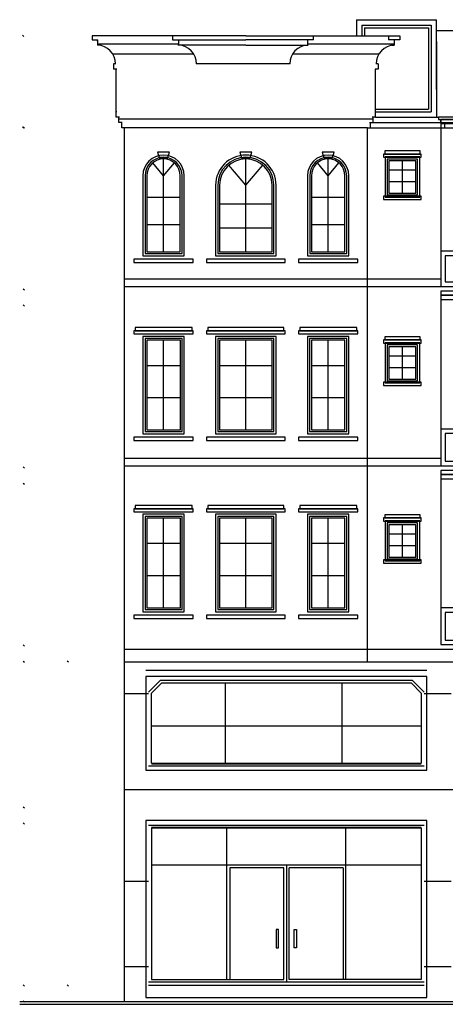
# Model space of a CAD drawing. Header units: inches. Extents: x 651 to 939, y 702 to 883.
# Tile 1 of 3: x 651 to 722, y 702 to 867. Entities that reach past the tile are written whole.
import ezdxf

# ---------------------------------------------------------------- set-up
doc = ezdxf.new("R2010")
doc.units = ezdxf.units.IN
doc.header["$MEASUREMENT"] = 0
for name, color, linetype, lineweight in [('01_EXISTING_RETAINED', 7, 'Continuous', 25), ('02_NEW_FACADE', 7, 'Continuous', 25), ('03_NEW_WINDOWS', 7, 'Continuous', 25), ('04_SOLID_BALCONY_INFILL', 7, 'Continuous', 25)]:
    doc.layers.add(name, color=color, linetype=linetype, lineweight=lineweight)

# ---------------------------------------------------------------- blocks, each defined once
blk = doc.blocks.new('C_ENCLOSURE_01')
at = {"layer": '04_SOLID_BALCONY_INFILL'}
for points in [[(14.3, -14.5), (14.3, 14.5), (-14.3, 14.5), (-14.3, -14.5)], [(14.3, 13.84), (14.3, 14.5), (-14.3, 14.5), (-14.3, 13.84)], [(14.3, 13.1), (14.3, 13.84), (-14.3, 13.84), (-14.3, 13.1)], [(0.7, -7.76), (0.7, 12.55), (-0.7, 12.55), (-0.7, -7.76)], [(14.3, -14.5), (14.3, -8.41), (-14.3, -8.41), (-14.3, -14.5)], [(13.55, -13.75), (13.55, -9.16), (-13.55, -9.16), (-13.55, -13.75)]]:
    blk.add_lwpolyline(points, close=True, dxfattribs=at)
blk = doc.blocks.new('C_ENCLOSURE_02')
at = {"layer": '04_SOLID_BALCONY_INFILL'}
for points in [[(14.3, -14.55), (14.3, 14.55), (-14.3, 14.55), (-14.3, -14.55)], [(14.3, 13.89), (14.3, 14.55), (-14.3, 14.55), (-14.3, 13.89)], [(14.3, 13.15), (14.3, 13.89), (-14.3, 13.89), (-14.3, 13.15)], [(0.7, -7.789), (0.7, 12.6), (-0.7, 12.6), (-0.7, -7.789)], [(14.3, -14.55), (14.3, -8.439), (-14.3, -8.439), (-14.3, -14.55)], [(13.55, -13.8), (13.55, -9.189), (-13.55, -9.189), (-13.55, -13.8)]]:
    blk.add_lwpolyline(points, close=True, dxfattribs=at)
blk = doc.blocks.new('C_ENCLOSURE_03')
at = {"layer": '04_SOLID_BALCONY_INFILL'}
for points in [[(14.3, -13.9), (14.3, 13.9), (-14.3, 13.9), (-14.3, -13.9)], [(14.3, 13.24), (14.3, 13.9), (-14.3, 13.9), (-14.3, 13.24)], [(14.3, 12.5), (14.3, 13.24), (-14.3, 13.24), (-14.3, 12.5)], [(0.7, -7.412), (0.7, 11.95), (-0.7, 11.95), (-0.7, -7.412)], [(14.3, -13.9), (14.3, -8.062), (-14.3, -8.062), (-14.3, -13.9)], [(13.55, -13.15), (13.55, -8.812), (-13.55, -8.812), (-13.55, -13.15)]]:
    blk.add_lwpolyline(points, close=True, dxfattribs=at)
blk = doc.blocks.new('C_WINDOW_16')
at = {"layer": '03_NEW_WINDOWS'}
for points in [[(4.9439, 8.3672), (4.9439, 8.8972), (-4.9439, 8.8972), (-4.9439, 8.3672)], [(4.7439, 8.8972), (4.7439, 9.4172), (-4.7439, 9.4172), (-4.7439, 8.8972)], [(3.4439, -8.2672), (3.4439, 7.9672), (-3.4439, 7.9672), (-3.4439, -8.2672)], [(3.0839, -7.9072), (3.0839, 7.6072), (-3.0839, 7.6072), (-3.0839, -7.9072)], [(2.7939, -7.6172), (2.7939, 7.3172), (-2.7939, 7.3172), (-2.7939, -7.6172)], [(4.9439, -9.4172), (4.9439, -8.8572), (-4.9439, -8.8572), (-4.9439, -9.4172)]]:
    blk.add_lwpolyline(points, close=True, dxfattribs=at)
for points in [[(0, -7.6172), (0, 7.3172)], [(-2.7939, 3.135568), (2.7939, 3.135568)], [(-2.7939, -2.240816), (2.7939, -2.240816)]]:
    blk.add_lwpolyline(points, dxfattribs=at)
blk = doc.blocks.new('C_WINDOW_17')
at = {"layer": '03_NEW_WINDOWS'}
for points in [[(4.9439, 8.36715), (4.9439, 8.89715), (-4.9439, 8.89715), (-4.9439, 8.36715)], [(4.7439, 8.89715), (4.7439, 9.41715), (-4.7439, 9.41715), (-4.7439, 8.89715)], [(3.4439, -8.26715), (3.4439, 7.96715), (-3.4439, 7.96715), (-3.4439, -8.26715)], [(3.0839, -7.90715), (3.0839, 7.60715), (-3.0839, 7.60715), (-3.0839, -7.90715)], [(2.7939, -7.61715), (2.7939, 7.31715), (-2.7939, 7.31715), (-2.7939, -7.61715)], [(4.9439, -9.41715), (4.9439, -8.85715), (-4.9439, -8.85715), (-4.9439, -9.41715)]]:
    blk.add_lwpolyline(points, close=True, dxfattribs=at)
for points in [[(0, -7.61715), (0, 7.31715)], [(-2.7939, 3.135546), (2.7939, 3.135546)], [(-2.7939, -2.240802), (2.7939, -2.240802)]]:
    blk.add_lwpolyline(points, dxfattribs=at)
blk = doc.blocks.new('C_WINDOW_18')
at = {"layer": '03_NEW_WINDOWS'}
for points in [[(-0.71, 7.39), (0.71, 7.39), (0.99, 8.33), (-0.99, 8.33)], [(4.94, -10.09), (4.94, -9.53), (-4.94, -9.53), (-4.94, -10.09)]]:
    blk.add_lwpolyline(points, close=True, dxfattribs=at)
for points in [[(-3.44, -8.94), (3.44, -8.94), (3.44, 4.4, 1), (-3.44, 4.4)], [(-3.08, -8.58), (3.08, -8.58), (3.08, 4.4, 1), (-3.08, 4.4)], [(-2.79, -8.29), (2.79, -8.29), (2.79, 4.4, 1), (-2.79, 4.4)]]:
    blk.add_lwpolyline(points, format="xyb", close=True, dxfattribs=at)
for points in [[(0, -8.29), (0, 7.19)], [(0, 4.4), (-1.8, 6.54)], [(0, 4.4), (1.8, 6.54)], [(-2.79, 0.84), (2.79, 0.84)], [(-2.79, -3.72), (2.79, -3.72)]]:
    blk.add_lwpolyline(points, dxfattribs=at)
blk = doc.blocks.new('C_WINDOW_19')
at = {"layer": '03_NEW_WINDOWS'}
for points in [[(6.53195, 8.3672), (6.53195, 8.8972), (-6.53195, 8.8972), (-6.53195, 8.3672)], [(6.33195, 8.8972), (6.33195, 9.4172), (-6.33195, 9.4172), (-6.33195, 8.8972)], [(5.03195, -8.2672), (5.03195, 7.9672), (-5.03195, 7.9672), (-5.03195, -8.2672)], [(4.67195, -7.9072), (4.67195, 7.6072), (-4.67195, 7.6072), (-4.67195, -7.9072)], [(4.38195, -7.6172), (4.38195, 7.3172), (-4.38195, 7.3172), (-4.38195, -7.6172)], [(6.53195, -9.4172), (6.53195, -8.8572), (-6.53195, -8.8572), (-6.53195, -9.4172)]]:
    blk.add_lwpolyline(points, close=True, dxfattribs=at)
for points in [[(0, -7.6172), (0, 7.3172)], [(-4.38195, 3.135568), (4.38195, 3.135568)], [(-4.38195, -2.240816), (4.38195, -2.240816)]]:
    blk.add_lwpolyline(points, dxfattribs=at)
blk = doc.blocks.new('C_WINDOW_20')
at = {"layer": '03_NEW_WINDOWS'}
for points in [[(6.53195, 8.36715), (6.53195, 8.89715), (-6.53195, 8.89715), (-6.53195, 8.36715)], [(6.33195, 8.89715), (6.33195, 9.41715), (-6.33195, 9.41715), (-6.33195, 8.89715)], [(5.03195, -8.26715), (5.03195, 7.96715), (-5.03195, 7.96715), (-5.03195, -8.26715)], [(4.67195, -7.90715), (4.67195, 7.60715), (-4.67195, 7.60715), (-4.67195, -7.90715)], [(4.38195, -7.61715), (4.38195, 7.31715), (-4.38195, 7.31715), (-4.38195, -7.61715)], [(6.53195, -9.41715), (6.53195, -8.85715), (-6.53195, -8.85715), (-6.53195, -9.41715)]]:
    blk.add_lwpolyline(points, close=True, dxfattribs=at)
for points in [[(0, -7.61715), (0, 7.31715)], [(-4.38195, 3.135546), (4.38195, 3.135546)], [(-4.38195, -2.240802), (4.38195, -2.240802)]]:
    blk.add_lwpolyline(points, dxfattribs=at)
blk = doc.blocks.new('C_WINDOW_21')
at = {"layer": '03_NEW_WINDOWS'}
for points in [[(-0.71, 7.39), (0.71, 7.39), (0.99, 8.33), (-0.99, 8.33)], [(6.53, -10.09), (6.53, -9.53), (-6.53, -9.53), (-6.53, -10.09)]]:
    blk.add_lwpolyline(points, close=True, dxfattribs=at)
for points in [[(-5.03, -8.94), (5.03, -8.94), (5.03, 2.81, 1), (-5.03, 2.81)], [(-4.67, -8.58), (4.67, -8.58), (4.67, 2.81, 1), (-4.67, 2.81)], [(-4.38, -8.29), (4.38, -8.29), (4.38, 2.81, 1), (-4.38, 2.81)]]:
    blk.add_lwpolyline(points, format="xyb", close=True, dxfattribs=at)
for points in [[(0, -8.29), (0, 7.19)], [(0, 2.81), (-2.82, 6.17)], [(0, 2.81), (2.82, 6.17)], [(-4.38, -0.3), (4.38, -0.3)], [(-4.38, -4.29), (4.38, -4.29)]]:
    blk.add_lwpolyline(points, dxfattribs=at)
blk = doc.blocks.new('C_WINDOW_22')
at = {"layer": '03_NEW_WINDOWS'}
for points in [[(4.94385, 8.3672), (4.94385, 8.8972), (-4.94385, 8.8972), (-4.94385, 8.3672)], [(4.74385, 8.8972), (4.74385, 9.4172), (-4.74385, 9.4172), (-4.74385, 8.8972)], [(3.44385, -8.2672), (3.44385, 7.9672), (-3.44385, 7.9672), (-3.44385, -8.2672)], [(3.08385, -7.9072), (3.08385, 7.6072), (-3.08385, 7.6072), (-3.08385, -7.9072)], [(2.79385, -7.6172), (2.79385, 7.3172), (-2.79385, 7.3172), (-2.79385, -7.6172)], [(4.94385, -9.4172), (4.94385, -8.8572), (-4.94385, -8.8572), (-4.94385, -9.4172)]]:
    blk.add_lwpolyline(points, close=True, dxfattribs=at)
for points in [[(0, -7.6172), (0, 7.3172)], [(-2.79385, 3.135568), (2.79385, 3.135568)], [(-2.79385, -2.240816), (2.79385, -2.240816)]]:
    blk.add_lwpolyline(points, dxfattribs=at)
blk = doc.blocks.new('C_WINDOW_23')
at = {"layer": '03_NEW_WINDOWS'}
for points in [[(4.94385, 8.36715), (4.94385, 8.89715), (-4.94385, 8.89715), (-4.94385, 8.36715)], [(4.74385, 8.89715), (4.74385, 9.41715), (-4.74385, 9.41715), (-4.74385, 8.89715)], [(3.44385, -8.26715), (3.44385, 7.96715), (-3.44385, 7.96715), (-3.44385, -8.26715)], [(3.08385, -7.90715), (3.08385, 7.60715), (-3.08385, 7.60715), (-3.08385, -7.90715)], [(2.79385, -7.61715), (2.79385, 7.31715), (-2.79385, 7.31715), (-2.79385, -7.61715)], [(4.94385, -9.41715), (4.94385, -8.85715), (-4.94385, -8.85715), (-4.94385, -9.41715)]]:
    blk.add_lwpolyline(points, close=True, dxfattribs=at)
for points in [[(0, -7.61715), (0, 7.31715)], [(-2.79385, 3.135546), (2.79385, 3.135546)], [(-2.79385, -2.240802), (2.79385, -2.240802)]]:
    blk.add_lwpolyline(points, dxfattribs=at)
blk = doc.blocks.new('C_WINDOW_24')
at = {"layer": '03_NEW_WINDOWS'}
for points in [[(-0.71, 7.39), (0.71, 7.39), (0.99, 8.33), (-0.99, 8.33)], [(4.94, -10.09), (4.94, -9.53), (-4.94, -9.53), (-4.94, -10.09)]]:
    blk.add_lwpolyline(points, close=True, dxfattribs=at)
for points in [[(-3.44, -8.94), (3.44, -8.94), (3.44, 4.4, 1), (-3.44, 4.4)], [(-3.08, -8.58), (3.08, -8.58), (3.08, 4.4, 1), (-3.08, 4.4)], [(-2.79, -8.29), (2.79, -8.29), (2.79, 4.4, 1), (-2.79, 4.4)]]:
    blk.add_lwpolyline(points, format="xyb", close=True, dxfattribs=at)
for points in [[(0, -8.29), (0, 7.19)], [(0, 4.4), (-1.8, 6.54)], [(0, 4.4), (1.8, 6.54)], [(-2.79, 0.84), (2.79, 0.84)], [(-2.79, -3.72), (2.79, -3.72)]]:
    blk.add_lwpolyline(points, dxfattribs=at)
blk = doc.blocks.new('C_WINDOW_38')
at = {"layer": '03_NEW_WINDOWS'}
for points in [[(3.1461, 2.995), (3.1461, 3.525), (-3.1461, 3.525), (-3.1461, 2.995)], [(2.9461, 3.525), (2.9461, 4.045), (-2.9461, 4.045), (-2.9461, 3.525)], [(2.8961, -3.645), (2.8961, 3.045), (-2.8961, 3.045), (-2.8961, -3.645)], [(2.5361, -3.285), (2.5361, 2.685), (-2.5361, 2.685), (-2.5361, -3.285)], [(2.2461, -2.995), (2.2461, 2.395), (-2.2461, 2.395), (-2.2461, -2.995)], [(3.1461, -4.045), (3.1461, -3.485), (-3.1461, -3.485), (-3.1461, -4.045)]]:
    blk.add_lwpolyline(points, close=True, dxfattribs=at)
for points in [[(0, -2.995), (0, 2.395)], [(-2.2461, 0.8858), (2.2461, 0.8858)], [(-2.2461, -1.0546), (2.2461, -1.0546)]]:
    blk.add_lwpolyline(points, dxfattribs=at)
blk = doc.blocks.new('C_WINDOW_39')
at = {"layer": '03_NEW_WINDOWS'}
for points in [[(3.1461, 2.995), (3.1461, 3.525), (-3.1461, 3.525), (-3.1461, 2.995)], [(2.9461, 3.525), (2.9461, 4.045), (-2.9461, 4.045), (-2.9461, 3.525)], [(2.8961, -3.645), (2.8961, 3.045), (-2.8961, 3.045), (-2.8961, -3.645)], [(2.5361, -3.285), (2.5361, 2.685), (-2.5361, 2.685), (-2.5361, -3.285)], [(2.2461, -2.995), (2.2461, 2.395), (-2.2461, 2.395), (-2.2461, -2.995)], [(3.1461, -4.045), (3.1461, -3.485), (-3.1461, -3.485), (-3.1461, -4.045)]]:
    blk.add_lwpolyline(points, close=True, dxfattribs=at)
for points in [[(0, -2.995), (0, 2.395)], [(-2.2461, 0.8858), (2.2461, 0.8858)], [(-2.2461, -1.0546), (2.2461, -1.0546)]]:
    blk.add_lwpolyline(points, dxfattribs=at)
blk = doc.blocks.new('C_WINDOW_40')
at = {"layer": '03_NEW_WINDOWS'}
for points in [[(3.1461, 2.995), (3.1461, 3.525), (-3.1461, 3.525), (-3.1461, 2.995)], [(2.9461, 3.525), (2.9461, 4.045), (-2.9461, 4.045), (-2.9461, 3.525)], [(2.8961, -3.645), (2.8961, 3.045), (-2.8961, 3.045), (-2.8961, -3.645)], [(2.5361, -3.285), (2.5361, 2.685), (-2.5361, 2.685), (-2.5361, -3.285)], [(2.2461, -2.995), (2.2461, 2.395), (-2.2461, 2.395), (-2.2461, -2.995)], [(3.1461, -4.045), (3.1461, -3.485), (-3.1461, -3.485), (-3.1461, -4.045)]]:
    blk.add_lwpolyline(points, close=True, dxfattribs=at)
for points in [[(0, -2.995), (0, 2.395)], [(-2.2461, 0.8858), (2.2461, 0.8858)], [(-2.2461, -1.0546), (2.2461, -1.0546)]]:
    blk.add_lwpolyline(points, dxfattribs=at)

msp = doc.modelspace()

# ---------------------------------------------------------------- linework, layer by layer
at = {"layer": '01_EXISTING_RETAINED'}
for p, q in [((707.08, 866.6), (707.08, 863.9)), ((707.08, 866.6), (720.38, 866.6)), ((720.38, 854.97), (720.38, 866.6)), ((707.98, 865.7), (707.98, 863.9)), ((707.98, 865.7), (719.49, 865.7)), ((708.43, 865.25), (708.43, 863.9)), ((708.43, 865.25), (719.04, 865.25)), ((719.04, 865.25), (719.04, 851.69)), ((719.49, 865.7), (719.49, 851.24)), ((651.67, 863.8), (651.47, 864)), ((688.64, 863.9), (663.04, 863.9)), ((663.04, 863.9), (663.04, 863.23)), ((663.93, 863.84), (663.93, 863.9)), ((663.93, 863), (663.93, 863.29)), ((665.73, 863.84), (665.73, 863.9)), ((668.43, 863.84), (668.43, 863.9)), ((672.02, 863.84), (672.02, 863.9)), ((676.52, 863.23), (676.52, 863.9)), ((688.66, 863.9), (714.27, 863.9)), ((699.87, 863.9), (699.87, 863.23)), ((704.36, 863.9), (704.36, 863.84)), ((707.96, 863.9), (707.96, 863.84)), ((710.66, 863.9), (710.66, 863.84)), ((712.45, 863.23), (712.45, 863.9)), ((714.27, 863.9), (714.27, 863.23)), ((750.42, 864.75), (720.38, 864.75)), ((663.04, 863.23), (664, 863.23)), ((663.93, 863.23), (663.93, 862.37)), ((664.4, 862.37), (663.93, 862.37)), ((676.45, 863.23), (688.64, 863.23)), ((688.64, 862.37), (677.35, 862.37)), ((677.42, 863.23), (677.42, 862.37)), ((699.94, 863.23), (688.66, 863.23)), ((688.66, 862.37), (699.04, 862.37)), ((698.97, 862.37), (698.97, 863.23)), ((714.27, 863.23), (712.39, 863.23)), ((712.91, 862.37), (713.37, 862.37)), ((713.37, 863.23), (713.37, 862.37)), ((720.45, 862.95), (720.38, 862.95)), ((720.38, 862.95), (720.38, 850.34)), ((667.01, 859.23), (666.63, 859.23)), ((666.63, 859.23), (666.63, 858.33)), ((696.02, 859.23), (680.37, 859.23)), ((710.68, 859.23), (710.29, 859.23)), ((710.68, 859.23), (710.68, 858.33)), ((667.15, 858.33), (666.63, 858.33)), ((667.08, 850.34), (667.08, 858.33)), ((710.68, 858.33), (710.16, 858.33)), ((710.23, 850.34), (710.23, 858.33)), ((720.45, 854.97), (720.38, 854.97)), ((667.15, 851.24), (667.08, 851.24)), ((667.59, 850.34), (667.08, 850.34)), ((667.53, 849.45), (667.53, 850.34)), ((710.23, 850.34), (709.71, 850.34)), ((709.78, 850.34), (709.78, 849.45)), ((710.23, 851.24), (710.16, 851.24)), ((710.23, 851.69), (719.04, 851.69)), ((710.23, 851.24), (719.49, 851.24)), ((710.23, 850.34), (720.75, 850.34)), ((651.47, 848.74), (651.67, 848.54)), ((651.77, 848.54), (651.57, 848.74)), ((668.04, 849.45), (667.53, 849.45)), ((667.98, 848.55), (667.98, 849.45)), ((708.88, 848.55), (667.98, 848.55)), ((668.43, 702.93), (668.43, 848.55)), ((668.88, 848.61), (668.88, 848.55)), ((669.33, 848.55), (669.33, 848.5)), ((670.68, 848.61), (670.68, 848.55)), ((671.13, 848.55), (671.13, 848.5)), ((673.37, 848.61), (673.37, 848.55)), ((673.82, 848.55), (673.82, 848.5)), ((676.97, 848.61), (676.97, 848.55)), ((677.42, 848.55), (677.42, 848.5)), ((681.46, 848.61), (681.46, 848.55)), ((681.91, 848.55), (681.91, 848.5)), ((695.4, 848.55), (695.4, 848.5)), ((695.84, 848.61), (695.84, 848.55)), ((699.89, 848.55), (699.89, 848.5)), ((700.34, 848.61), (700.34, 848.55)), ((703.49, 848.55), (703.49, 848.5)), ((703.93, 848.61), (703.93, 848.55)), ((706.18, 848.55), (706.18, 848.5)), ((706.63, 848.61), (706.63, 848.55)), ((707.98, 848.55), (707.98, 848.5)), ((708.43, 848.61), (708.43, 848.55)), ((708.88, 848.55), (708.88, 848.5)), ((708.88, 848.55), (735.4, 848.55)), ((709.26, 849.45), (721.06, 849.45)), ((709.33, 849.45), (709.33, 848.55)), ((721.06, 849.92), (721.06, 849.45)), ((721.06, 849.45), (735.4, 849.45)), ((721.73, 849.45), (721.73, 848.55)), ((651.57, 821.75), (651.77, 821.55)), ((651.57, 819.05), (651.77, 818.85)), ((651.77, 791.86), (651.57, 792.06)), ((668.49, 791.96), (668.43, 791.96)), ((668.49, 791.07), (668.43, 791.07)), ((651.57, 789.37), (651.77, 789.17)), ((651.57, 762.38), (651.77, 762.18)), ((651.57, 759.68), (651.77, 759.48)), ((659.1, 759.48), (658.9, 759.68)), ((668.43, 759.58), (668.49, 759.58)), ((674.46, 756.49), (672.47, 754.51)), ((674.64, 756.04), (672.92, 754.32)), ((674.46, 756.49), (716.33, 756.49)), ((674.64, 756.04), (716.15, 756.04)), ((685.26, 742.66), (685.26, 756.04)), ((704.68, 742.66), (704.68, 756.04)), ((716.15, 756.04), (717.87, 754.32)), ((716.33, 756.49), (718.32, 754.51)), ((672.92, 742.66), (672.92, 754.32)), ((717.87, 754.32), (717.87, 742.66)), ((672.92, 748.9), (717.87, 748.9)), ((672.47, 742.21), (718.32, 742.21)), ((672.92, 742.66), (717.87, 742.66)), ((672.92, 742.55), (717.87, 742.55)), ((651.57, 735.41), (651.77, 735.21)), ((651.57, 732.71), (651.77, 732.51)), ((672.47, 732.32), (718.32, 732.32)), ((672.92, 732.03), (717.87, 732.03)), ((672.92, 731.87), (717.87, 731.87)), ((672.92, 731.87), (672.92, 706.61)), ((685.51, 706.61), (685.51, 731.87)), ((705.28, 706.61), (705.28, 731.87)), ((717.87, 731.87), (717.87, 706.61)), ((717.87, 725.66), (672.92, 725.66)), ((695.4, 725.66), (695.4, 706.16)), ((685.96, 725.21), (685.96, 706.61)), ((694.95, 725.21), (685.96, 725.21)), ((694.95, 706.61), (694.95, 725.21)), ((695.84, 706.61), (695.84, 725.21)), ((704.83, 725.21), (695.84, 725.21)), ((704.83, 725.21), (704.83, 706.61)), ((694.08, 714.95), (693.72, 714.95)), ((693.72, 714.95), (693.72, 711.89)), ((694.08, 711.89), (694.08, 714.95)), ((696.71, 714.95), (697.07, 714.95)), ((696.71, 711.89), (696.71, 714.95)), ((697.07, 714.95), (697.07, 711.89)), ((693.72, 711.89), (694.08, 711.89)), ((697.07, 711.89), (696.71, 711.89)), ((718.32, 706.16), (672.47, 706.16)), ((672.92, 706.61), (694.95, 706.61)), ((717.87, 706.61), (695.84, 706.61)), ((651.77, 705.52), (651.57, 705.72)), ((658.9, 705.72), (659.1, 705.52)), ((668.49, 705.62), (668.43, 705.62)), ((668.49, 704.28), (668.43, 704.28)), ((718.32, 705.62), (672.47, 705.62)), ((651, 702.93), (939, 702.93)), ((651, 702.48), (939, 702.48)), ((651.57, 703.03), (651.77, 702.83))]:
    msp.add_line(p, q, dxfattribs=at)
for centre, start, end in [((663.8, 859.23), 0.0362, 87.5162), ((677.28, 859.23), 0.0362, 87.5162), ((699.11, 859.23), 92.4838, 179.9638), ((713.51, 859.23), 92.4838, 179.9638)]:
    msp.add_arc(centre, 3.15, start, end, dxfattribs=at)
at = {"layer": '02_NEW_FACADE'}
for points in [[(663.95, 862.6), (677.4, 862.6)], [(698.99, 862.6), (713.35, 862.6)], [(666.48, 860.9), (679.92, 860.9)], [(696.47, 860.9), (710.82, 860.9)], [(667.55, 850.1), (709.76, 850.1)], [(708.88, 759.58), (708.88, 848.5)], [(668.49, 823.4), (721.1, 823.4)], [(668.49, 822.15), (721.1, 822.15)], [(668.49, 793.5), (721.1, 793.5)], [(668.49, 792.25), (721.1, 792.25)], [(668.49, 761.68), (766.7, 761.68)], [(668.49, 759.58), (766.7, 759.58)], [(672.01, 758.2), (718.78, 758.2)], [(668.5, 754.3), (672.47, 754.3)], [(718.32, 754.3), (722.81, 754.3)], [(668.5, 738.3), (929.03, 738.3)], [(668.5, 723), (672.47, 723)], [(718.32, 723), (722.81, 723)], [(668.5, 708.8), (672.47, 708.8)], [(718.32, 708.8), (722.81, 708.8)]]:
    msp.add_lwpolyline(points, dxfattribs=at)
for points in [[(750.05, 849.95), (750.05, 850.34), (720.75, 850.34), (720.75, 849.95)], [(718.78, 741.5), (718.78, 757.12), (672.01, 757.12), (672.01, 741.5)], [(718.8, 703.6), (718.8, 733.1), (671.99, 733.1), (671.99, 703.6)]]:
    msp.add_lwpolyline(points, close=True, dxfattribs=at)

# ---------------------------------------------------------------- block references
at = {"layer": '03_NEW_WINDOWS'}
for name, p in [('C_WINDOW_18', (674.95, 836.19)), ('C_WINDOW_21', (688.65, 836.19)), ('C_WINDOW_24', (702.36, 836.19)), ('C_WINDOW_40', (714.72, 840.68)), ('C_WINDOW_17', (674.95, 805.85)), ('C_WINDOW_20', (688.65, 805.85)), ('C_WINDOW_23', (702.36, 805.85)), ('C_WINDOW_39', (714.72, 809.69)), ('C_WINDOW_16', (674.95, 776.19)), ('C_WINDOW_19', (688.65, 776.19)), ('C_WINDOW_22', (702.36, 776.19)), ('C_WINDOW_38', (714.72, 780.03))]:
    msp.add_blockref(name, p, dxfattribs=at)
at = {"layer": '04_SOLID_BALCONY_INFILL'}
for name, p in [('C_ENCLOSURE_03', (735.4, 836.05)), ('C_ENCLOSURE_02', (735.4, 806.8)), ('C_ENCLOSURE_01', (735.4, 776.95))]:
    msp.add_blockref(name, p, dxfattribs=at)

doc.saveas('drawing.dxf')
